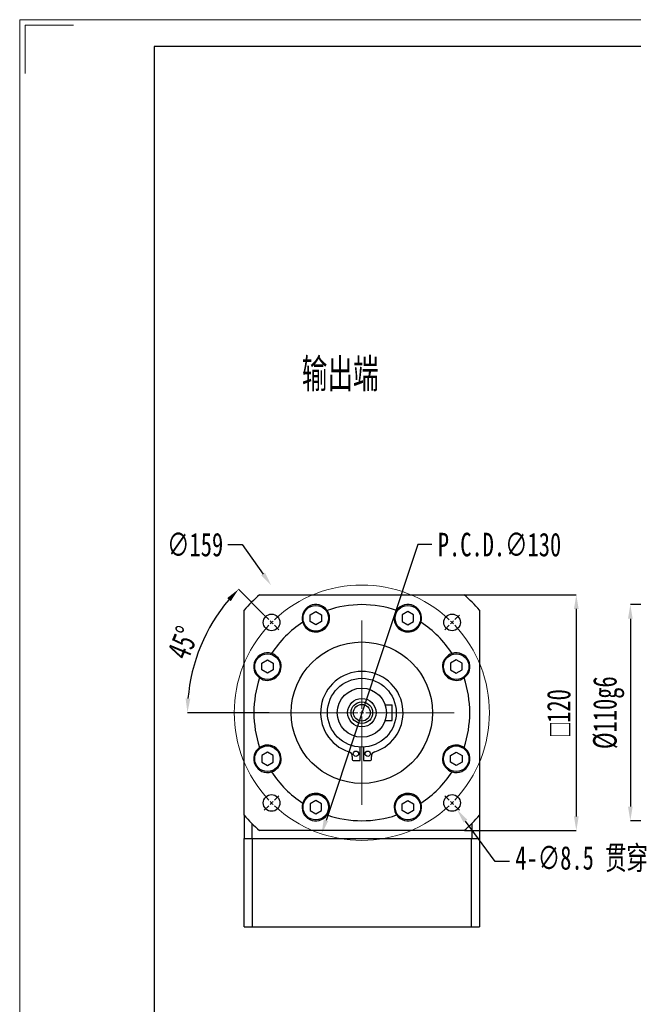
# Model space of a CAD drawing. Header units: millimetres. Extents: x 2706 to 2996, y 302 to 506.
# Tile 2 of 4: x 2708 to 2786, y 381 to 506. Entities that reach past the tile are written whole.
import ezdxf

# ---------------------------------------------------------------- set-up
doc = ezdxf.new("R2010")
doc.units = ezdxf.units.MM
doc.linetypes.add('CENTER2', pattern=[28.575, 19.05, -3.175, 3.175, -3.175])
doc.layers.add('3中心线层', color=1, linetype='CENTER2')
doc.layers.add('6文字层', color=3, linetype='Continuous')
doc.layers.add('SLD-0', color=7, linetype='Continuous', lineweight=18)
doc.layers.add('图框_外框线', color=7, linetype='Continuous', lineweight=18)
doc.styles.add('SLDTEXTSTYLE0', font='TXT', dxfattribs={"width": 0.7, "bigfont": 'bigfont'})
doc.styles.add('SLDTEXTSTYLE1', font='TXT', dxfattribs={"width": 0.7})
doc.dimstyles.new('SLDDIMSTYLE13', dxfattribs={"dimtxt": 3, "dimasz": 1.8, "dimexe": 0, "dimexo": 0.0625, "dimgap": 0.75, "dimtad": 0, "dimtih": 1, "dimtoh": 1, "dimlfac": 4, "dimrnd": 1e-09, "dimzin": 12, "dimdsep": 46, "dimtxsty": 'SLDTEXTSTYLE1', "dimsah": 1, "dimcen": 0, "dimadec": 0, "dimazin": 3, "dimtfac": 1, "dimtofl": 0, "dimtmove": 0, "dimatfit": 3, "dimfxl": 1, "dimfrac": 2, "dimtolj": 1, "dimtzin": 12, "dimarcsym": 0})
doc.dimstyles.new('SLDDIMSTYLE14', dxfattribs={"dimtxt": 3, "dimasz": 1.8, "dimexe": 0, "dimexo": 0.0625, "dimgap": 0.75, "dimtad": 0, "dimtih": 1, "dimtoh": 1, "dimlfac": 4, "dimrnd": 1e-09, "dimzin": 12, "dimdsep": 46, "dimtxsty": 'SLDTEXTSTYLE1', "dimsah": 1, "dimcen": 0, "dimadec": 0, "dimazin": 3, "dimtfac": 1, "dimtofl": 0, "dimtmove": 0, "dimatfit": 3, "dimfxl": 1, "dimfrac": 2, "dimtolj": 1, "dimtzin": 12, "dimarcsym": 0})
doc.dimstyles.new('SLDDIMSTYLE15', dxfattribs={"dimtxt": 3, "dimasz": 1.8, "dimexe": 0, "dimexo": 0.0625, "dimgap": 0.75, "dimtad": 1, "dimlfac": 4, "dimrnd": 1e-09, "dimzin": 12, "dimdsep": 46, "dimtxsty": 'SLDTEXTSTYLE1', "dimsah": 1, "dimcen": 0.09, "dimadec": 0, "dimazin": 3, "dimtfac": 1, "dimtofl": 0, "dimtmove": 0, "dimatfit": 3, "dimfxl": 1, "dimfrac": 2, "dimtolj": 1, "dimtzin": 12, "dimarcsym": 0})
doc.dimstyles.new('SLDDIMSTYLE16', dxfattribs={"dimtxt": 3, "dimasz": 1.8, "dimexe": 0, "dimexo": 0.0625, "dimgap": 0.75, "dimtad": 0, "dimtih": 1, "dimtoh": 1, "dimlfac": 4, "dimrnd": 1e-09, "dimzin": 12, "dimdsep": 46, "dimtxsty": 'SLDTEXTSTYLE1', "dimsah": 1, "dimcen": 0, "dimadec": 0, "dimazin": 3, "dimtfac": 1, "dimtofl": 0, "dimtmove": 0, "dimatfit": 3, "dimfxl": 1, "dimfrac": 2, "dimtolj": 1, "dimtzin": 12, "dimarcsym": 0})
doc.dimstyles.new('SLDDIMSTYLE17', dxfattribs={"dimtxt": 3, "dimasz": 1.8, "dimexe": 0, "dimexo": 0.0625, "dimgap": 0.75, "dimtad": 1, "dimdec": 4, "dimlfac": 4, "dimzin": 12, "dimdsep": 46, "dimtxsty": 'SLDTEXTSTYLE1', "dimsah": 1, "dimcen": 0.09, "dimazin": 3, "dimtfac": 1, "dimtofl": 0, "dimtmove": 0, "dimatfit": 3, "dimfxl": 1, "dimfrac": 2, "dimtolj": 1, "dimtzin": 12, "dimarcsym": 0})
doc.dimstyles.new('SLDDIMSTYLE20', dxfattribs={"dimtxt": 3, "dimasz": 1.8, "dimexe": 0, "dimexo": 0.0625, "dimgap": 0.75, "dimtad": 1, "dimlfac": 4, "dimrnd": 1e-09, "dimzin": 12, "dimdsep": 46, "dimtxsty": 'SLDTEXTSTYLE1', "dimsah": 1, "dimcen": 0.09, "dimadec": 0, "dimazin": 3, "dimtfac": 1, "dimtofl": 0, "dimtmove": 0, "dimatfit": 3, "dimfxl": 1, "dimfrac": 2, "dimtolj": 1, "dimarcsym": 0})

# ---------------------------------------------------------------- blocks, each defined once
blk = doc.blocks.new('*D84')
at = {"layer": '6文字层', "color": 0, "lineweight": -2}
for p, q in [((2768.11, 398.84), (2764.31, 403.99)), ((2769.91, 398.84), (2768.11, 398.84))]:
    blk.add_line(p, q, dxfattribs=at)
at = {"layer": '6文字层', "color": 0}
blk.add_solid([(2764.55, 404.17), (2764.06, 403.81), (2763.24, 405.44)], dxfattribs=at)
at = {"layer": 'Defpoints', "color": 0}
for p in [(2761.97, 407.14), (2763.24, 405.44)]:
    blk.add_point(p, dxfattribs=at)
at = {"layer": '6文字层', "color": 0, "insert": (2770.66, 400.81), "char_height": 3, "attachment_point": 1, "style": 'SLDTEXTSTYLE1'}
blk.add_mtext('\\A1;4-∅8.5 贯穿', dxfattribs=at)
blk = doc.blocks.new('*D85')
at = {"layer": '6文字层', "color": 0, "lineweight": -2}
for p, q in [((2758.24, 439.18), (2746.55, 404.07)), ((2760.04, 439.18), (2758.24, 439.18))]:
    blk.add_line(p, q, dxfattribs=at)
at = {"layer": '6文字层', "color": 0}
blk.add_solid([(2746.26, 404.17), (2746.83, 403.98), (2745.98, 402.36)], dxfattribs=at)
at = {"layer": 'Defpoints', "color": 0}
for p in [(2756.25, 433.2), (2745.98, 402.36)]:
    blk.add_point(p, dxfattribs=at)
at = {"layer": '6文字层', "color": 0, "insert": (2760.79, 440.68), "char_height": 3, "attachment_point": 1, "style": 'SLDTEXTSTYLE1'}
blk.add_mtext('\\A1;P.C.D.∅130', dxfattribs=at)
blk = doc.blocks.new('*D86')
at = {"layer": '6文字层', "color": 0, "lineweight": -2}
for p, q in [((2764.22, 432.78), (2778.43, 432.78)), ((2778.43, 430.98), (2778.43, 404.58)), ((2764.22, 402.78), (2778.43, 402.78))]:
    blk.add_line(p, q, dxfattribs=at)
at = {"layer": '6文字层', "color": 0}
for points in [[(2778.73, 430.98), (2778.13, 430.98), (2778.43, 432.78)], [(2778.13, 404.58), (2778.73, 404.58), (2778.43, 402.78)]]:
    blk.add_solid(points, dxfattribs=at)
at = {"layer": 'Defpoints', "color": 0}
for p in [(2764.15, 432.78), (2764.15, 402.78), (2778.43, 402.78)]:
    blk.add_point(p, dxfattribs=at)
at = {"layer": '6文字层', "color": 0, "insert": (2774.68, 417.78), "char_height": 3, "attachment_point": 2, "rotation": 90, "style": 'SLDTEXTSTYLE1'}
blk.add_mtext('\\A1;{\\fGDT;o}120', dxfattribs=at)
blk = doc.blocks.new('*D87')
at = {"layer": '6文字层', "color": 0, "lineweight": -2}
for p, q in [((2734.06, 439.18), (2735.86, 439.18)), ((2735.86, 439.18), (2738.53, 435.43))]:
    blk.add_line(p, q, dxfattribs=at)
at = {"layer": '6文字层', "color": 0}
blk.add_solid([(2738.29, 435.26), (2738.78, 435.61), (2739.58, 433.97)], dxfattribs=at)
at = {"layer": 'Defpoints', "color": 0}
for p in [(2739.58, 433.97), (2762.65, 401.6)]:
    blk.add_point(p, dxfattribs=at)
at = {"layer": '6文字层', "color": 0, "insert": (2726.31, 440.68), "char_height": 3, "attachment_point": 1, "style": 'SLDTEXTSTYLE1'}
blk.add_mtext('\\A1;∅159', dxfattribs=at)
blk = doc.blocks.new('*D88')
at = {"layer": '6文字层', "color": 0, "lineweight": -2}
for p, q in [((2738.65, 430.24), (2735.41, 433.49)), ((2739.31, 417.78), (2728.9, 417.78))]:
    blk.add_line(p, q, dxfattribs=at)
blk.add_arc((2751.11, 417.78), 22.21, 139.644, 175.356, dxfattribs=at)
at = {"layer": '6文字层', "color": 0}
for points in [[(2734.41, 431.96), (2733.97, 432.37), (2735.41, 433.49)], [(2728.67, 419.59), (2729.27, 419.57), (2728.9, 417.78)]]:
    blk.add_solid(points, dxfattribs=at)
at = {"layer": 'Defpoints', "color": 0}
for p in [(2738.7, 430.2), (2740.55, 428.34), (2729.66, 423.53), (2739.37, 417.78), (2762.85, 417.78)]:
    blk.add_point(p, dxfattribs=at)
at = {"layer": '6文字层', "color": 0, "insert": (2726.19, 425.45), "char_height": 3, "attachment_point": 1, "rotation": 67.5, "style": 'SLDTEXTSTYLE1'}
blk.add_mtext('\\A1;45%%d', dxfattribs=at)
blk = doc.blocks.new('SW_CENTERMARKSYMBOL_2')
at = {"layer": 'SLD-0', "color": 0}
for p, q in [((-0.35, 0.35), (-0.93, 0.93)), ((0, 0), (-0.18, 0.18)), ((0, 0), (0.18, -0.18)), ((11.49, -10.99), (11.49, 0.25)), ((22.98, 0), (23.16, 0.18)), ((23.33, 0.35), (23.91, 0.93)), ((0.35, -0.35), (0.93, -0.93)), ((22.63, -0.35), (22.05, -0.93)), ((22.98, 0), (22.8, -0.18)), ((11.49, -11.49), (11.49, -11.24)), ((10.99, -11.49), (-0.25, -11.49)), ((11.49, -11.49), (11.24, -11.49)), ((11.49, -11.49), (11.74, -11.49)), ((11.49, -11.49), (11.49, -11.74)), ((11.49, -11.99), (11.49, -23.23)), ((11.99, -11.49), (23.23, -11.49)), ((0.35, -22.63), (0.93, -22.05)), ((22.63, -22.63), (22.05, -22.05)), ((-0.35, -23.33), (-0.93, -23.91)), ((0, -22.98), (-0.18, -23.16)), ((0, -22.98), (0.18, -22.8)), ((22.98, -22.98), (22.8, -22.8)), ((22.98, -22.98), (23.16, -23.16)), ((23.33, -23.33), (23.91, -23.91))]:
    blk.add_line(p, q, dxfattribs=at)
for start, end in [(46.7629, 133.2371), (135, 135.8815), (134.1185, 135), (45, 45.8815), (136.7629, 223.2371), (44.1185, 45), (316.7629, 43.2371), (224.1185, 225), (225, 225.8815), (226.7629, 313.2371), (314.1185, 315), (315, 315.8815)]:
    blk.add_arc((11.49, -11.49), 16.25, start, end, dxfattribs=at)
blk = doc.blocks.new('*D99')
at = {"layer": '6文字层', "color": 0, "lineweight": -2}
for p, q in [((2812.95, 431.53), (2785.31, 431.53)), ((2785.31, 429.73), (2785.31, 405.83)), ((2812.95, 404.03), (2785.31, 404.03))]:
    blk.add_line(p, q, dxfattribs=at)
at = {"layer": '6文字层', "color": 0}
for points in [[(2785.61, 429.73), (2785.01, 429.73), (2785.31, 431.53)], [(2785.01, 405.83), (2785.61, 405.83), (2785.31, 404.03)]]:
    blk.add_solid(points, dxfattribs=at)
at = {"layer": 'Defpoints', "color": 0}
for p in [(2813.01, 431.53), (2785.31, 404.03), (2813.01, 404.03)]:
    blk.add_point(p, dxfattribs=at)
at = {"layer": '6文字层', "color": 0, "insert": (2780.56, 417.78), "char_height": 3, "attachment_point": 2, "rotation": 90, "style": 'SLDTEXTSTYLE1'}
blk.add_mtext('\\A1;%%c110g6', dxfattribs=at)

msp = doc.modelspace()

# ---------------------------------------------------------------- linework, layer by layer
at = {"color": 7, "linetype": 'Continuous', "lineweight": 25}
for p, q in [((2738.074589, 432.780595), (2764.152598, 432.780595)), ((2736.113595, 404.741591), (2736.113595, 430.819599)), ((2744.514258, 430.226966), (2745.25038, 430.651966)), ((2744.514258, 429.376966), (2744.514258, 430.226966)), ((2745.25038, 430.651966), (2745.986501, 430.226966)), ((2745.986501, 430.226966), (2745.986501, 429.376966)), ((2756.976808, 430.651966), (2756.240686, 430.226966)), ((2756.240686, 430.226966), (2756.240686, 429.376966)), ((2757.712929, 430.226966), (2756.976808, 430.651966)), ((2757.712929, 429.376966), (2757.712929, 430.226966)), ((2766.113594, 430.819599), (2766.113594, 404.741591)), ((2745.25038, 428.951966), (2744.514258, 429.376966)), ((2745.986501, 429.376966), (2745.25038, 428.951966)), ((2756.240686, 429.376966), (2756.976808, 428.951966)), ((2756.976808, 428.951966), (2757.712929, 429.376966)), ((2738.356102, 424.068809), (2739.092223, 424.493809)), ((2738.356102, 423.21881), (2738.356102, 424.068809)), ((2739.092223, 424.493809), (2739.828346, 424.068809)), ((2739.828346, 424.068809), (2739.828346, 423.21881)), ((2763.134964, 424.493809), (2762.398843, 424.068809)), ((2762.398843, 424.068809), (2762.398843, 423.21881)), ((2763.871086, 424.068809), (2763.134964, 424.493809)), ((2763.871086, 423.21881), (2763.871086, 424.068809)), ((2739.092223, 422.793809), (2738.356102, 423.21881)), ((2739.828346, 423.21881), (2739.092223, 422.793809)), ((2762.398843, 423.21881), (2763.134964, 422.793809)), ((2763.134964, 422.793809), (2763.871086, 423.21881)), ((2754.074273, 418.780595), (2754.988594, 418.780595)), ((2754.988594, 416.780594), (2754.988594, 418.780595)), ((2754.074273, 416.780594), (2754.988594, 416.780594)), ((2739.092223, 412.767382), (2738.356102, 412.34238)), ((2738.356102, 412.34238), (2738.356102, 411.492381)), ((2739.828346, 412.34238), (2739.092223, 412.767382)), ((2739.828346, 411.492381), (2739.828346, 412.34238)), ((2750.901094, 411.710759), (2750.901094, 413.410758)), ((2751.326094, 413.410758), (2751.326094, 411.710759)), ((2762.398843, 412.34238), (2763.134964, 412.767382)), ((2762.398843, 411.492381), (2762.398843, 412.34238)), ((2763.134964, 412.767382), (2763.871086, 412.34238)), ((2763.871086, 412.34238), (2763.871086, 411.492381)), ((2738.356102, 411.492381), (2739.092223, 411.067381)), ((2739.092223, 411.067381), (2739.828346, 411.492381)), ((2749.901093, 412.200343), (2749.901093, 411.83576)), ((2750.026094, 411.710759), (2750.901094, 411.710759)), ((2751.326094, 411.710759), (2752.201094, 411.710759)), ((2752.326094, 411.83576), (2752.326094, 412.200343)), ((2763.134964, 411.067381), (2762.398843, 411.492381)), ((2763.871086, 411.492381), (2763.134964, 411.067381)), ((2745.25038, 406.609226), (2744.514258, 406.184224)), ((2744.514258, 406.184224), (2744.514258, 405.334225)), ((2745.986501, 406.184224), (2745.25038, 406.609226)), ((2745.986501, 405.334225), (2745.986501, 406.184224)), ((2756.240686, 406.184224), (2756.976808, 406.609226)), ((2756.240686, 405.334225), (2756.240686, 406.184224)), ((2756.976808, 406.609226), (2757.712929, 406.184224)), ((2757.712929, 406.184224), (2757.712929, 405.334225)), ((2744.514258, 405.334225), (2745.25038, 404.909225)), ((2745.25038, 404.909225), (2745.986501, 405.334225)), ((2756.976808, 404.909225), (2756.240686, 405.334225)), ((2757.712929, 405.334225), (2756.976808, 404.909225)), ((2736.113595, 404.741591), (2736.113595, 401.780596)), ((2737.113595, 403.673306), (2737.113595, 401.780596)), ((2765.113594, 403.673306), (2765.113594, 401.780596)), ((2766.113594, 404.741591), (2766.113594, 401.780596)), ((2764.152598, 402.780596), (2738.074589, 402.780596)), ((2736.113595, 390.530595), (2736.113595, 401.780596)), ((2736.113595, 401.780596), (2737.113595, 401.780596)), ((2737.113595, 401.780596), (2765.113594, 401.780596)), ((2737.140406, 401.780596), (2737.140406, 390.530595)), ((2737.140406, 401.780596), (2765.086783, 401.780596)), ((2765.086783, 390.530595), (2765.086783, 401.780596)), ((2765.113594, 401.780596), (2766.113594, 401.780596)), ((2766.113594, 401.780596), (2766.113594, 390.530595)), ((2736.113595, 390.530595), (2737.140406, 390.530595)), ((2737.140406, 390.530595), (2765.086783, 390.530595)), ((2765.086783, 390.530595), (2766.113594, 390.530595))]:
    msp.add_line(p, q, dxfattribs=at)
for centre, radius in [((2745.25038, 429.801966), 1.625), ((2756.976808, 429.801966), 1.625), ((2739.623109, 429.27108), 1.0625), ((2762.604079, 429.27108), 1.0625), ((2751.113594, 417.780595), 9), ((2739.092224, 423.643809), 1.625), ((2763.134964, 423.643809), 1.625), ((2751.113594, 417.780595), 4.375), ((2751.113594, 417.780595), 3.125), ((2751.113594, 417.780595), 1.808013), ((2751.113594, 417.780595), 1.375), ((2751.113594, 417.780595), 1.0625), ((2739.092224, 411.917381), 1.625), ((2763.134964, 411.917381), 1.625), ((2750.363594, 412.560759), 0.3375), ((2751.863594, 412.560759), 0.3375), ((2739.623109, 406.29011), 1.0625), ((2745.25038, 405.759225), 1.625), ((2756.976808, 405.759225), 1.625), ((2762.604079, 406.29011), 1.0625)]:
    msp.add_circle(centre, radius, dxfattribs=at)
for centre, radius, start, end in [((2751.113594, 417.780595), 19.875, 130.99935365, 139.00064635), ((2751.113594, 417.780595), 19.875, 40.99935365, 49.00064635), ((2745.25038, 429.801966), 1.75, 34.73526262, 197.26473738), ((2751.113594, 417.780595), 13.75, 71.22675155, 108.77324845), ((2756.976808, 429.801966), 1.75, 342.73526262, 145.26473738), ((2745.25038, 429.801966), 1.75, 197.26473738, 34.73526262), ((2756.976808, 429.801966), 1.75, 145.26473738, 342.73526262), ((2751.113594, 417.780595), 13.75, 123.22675155, 146.77324845), ((2751.113594, 417.780595), 13.75, 33.22675155, 56.77324845), ((2739.092224, 423.643809), 1.75, 72.73526262, 235.26473738), ((2739.092224, 423.643809), 1.75, 235.26473738, 72.73526262), ((2763.134964, 423.643809), 1.75, 107.26473738, 304.73526262), ((2763.134964, 423.643809), 1.75, 304.73526262, 107.26473738), ((2751.113594, 417.780595), 5.25, 288.22599924, 251.77400076), ((2751.113594, 417.780595), 13.75, 161.22675155, 198.77324845), ((2751.113594, 417.780595), 13.75, 341.22675155, 18.77324845), ((2739.092224, 411.917381), 1.75, 287.26473738, 124.73526262), ((2763.134964, 411.917381), 1.75, 55.26473738, 252.73526262), ((2739.092224, 411.917381), 1.75, 124.73526262, 287.26473738), ((2749.276094, 412.200343), 0.625, 0, 71.77400076), ((2752.951094, 412.200343), 0.625, 108.22599924, 180), ((2763.134964, 411.917381), 1.75, 252.73526262, 55.26473738), ((2750.026094, 411.835759), 0.125, 180, 270), ((2752.201094, 411.835759), 0.125, 270, 0), ((2751.113594, 417.780595), 13.75, 213.22675155, 236.77324845), ((2751.113594, 417.780595), 13.75, 303.22675155, 326.77324845), ((2745.25038, 405.759225), 1.75, 325.26473738, 162.73526262), ((2756.976808, 405.759225), 1.75, 17.26473738, 214.73526262), ((2745.25038, 405.759225), 1.75, 162.73526262, 325.26473738), ((2756.976808, 405.759225), 1.75, 214.73526262, 17.26473738), ((2751.113594, 417.780595), 13.75, 251.22675155, 288.77324845), ((2751.113594, 417.780595), 19.875, 220.99935365, 229.00064635), ((2751.113594, 417.780595), 19.875, 310.99935365, 319.00064635)]:
    msp.add_arc(centre, radius, start, end, dxfattribs=at)
at = {"layer": '图框_外框线', "color": 3}
msp.add_lwpolyline([(2707.537107, 302.292797), (2995.573524, 302.292797), (2995.573524, 505.975693), (2707.537107, 505.975693)], close=True, dxfattribs=at)
msp.add_lwpolyline([(2708.222908, 499.117683), (2708.222908, 505.289892), (2714.395117, 505.289892)], dxfattribs=at)
at = {"layer": '图框_外框线', "color": 3, "lineweight": 25}
msp.add_lwpolyline([(2724.682131, 305.721802), (2992.144519, 305.721802), (2992.144519, 502.546688), (2724.682131, 502.546688)], close=True, dxfattribs=at)

# ---------------------------------------------------------------- block references
at = {"layer": '3中心线层'}
msp.add_blockref('SW_CENTERMARKSYMBOL_2', (2739.623109, 429.27108), dxfattribs=at)

# ---------------------------------------------------------------- texts
at = {"layer": 'SLD-0', "insert": (2743.468221, 462.90673), "char_height": 4.2333333, "attachment_point": 1, "style": 'SLDTEXTSTYLE0'}
msp.add_mtext('输出端', dxfattribs=at)

# ---------------------------------------------------------------- dimensions: what is measured, and where the dimension line sits
at = {"layer": '6文字层'}
dim = msp.add_diameter_dim_2p(p1=(2762.64903, 401.595746), p2=(2739.578159, 433.965445), dimstyle='SLDDIMSTYLE16', dxfattribs=at)
dim.commit()
dim.dimension.update_dxf_attribs({"geometry": '*D87', "text_midpoint": (2729.814436, 439.176002), "dimtype": 163})
for p1, p2, text, dimstyle, picture, middle in [((2756.247458, 433.19831), (2745.97973, 402.36288), 'P.C.D.<>', 'SLDDIMSTYLE14', '*D85', (2768.312939, 439.176002)), ((2761.97244, 407.144474), (2763.235718, 405.435746), '4-<> 贯穿', 'SLDDIMSTYLE13', '*D84', (2780.20023, 398.837044))]:
    dim = msp.add_diameter_dim_2p(p1=p1, p2=p2, text=text, dimstyle=dimstyle, dxfattribs=at)
    dim.commit()
    dim.dimension.update_dxf_attribs({"geometry": picture, "text_midpoint": middle, "dimtype": 163})
dim = msp.add_angular_dim_2l(base=(2729.65695, 423.529886), line1=((2738.695031, 430.199158), (2740.551186, 428.343003)), line2=((2762.854079, 417.780595), (2739.373109, 417.780595)), dimstyle='SLDDIMSTYLE17', dxfattribs=at)
dim.commit()
dim.dimension.update_dxf_attribs({"geometry": '*D88', "text_midpoint": (2730.590948, 426.281354), "dimtype": 162})
for base, p1, p2, text, dimstyle, picture, middle in [((2778.430462, 402.780595), (2764.152598, 432.780595), (2764.152598, 402.780595), '{\\fGDT;o}<>', 'SLDDIMSTYLE15', '*D86', (2778.430462, 417.780595)), ((2785.307176, 404.030595), (2813.012775, 431.530595), (2813.012775, 404.030595), '%%c<>g6', 'SLDDIMSTYLE20', '*D99', (2785.307176, 417.780595))]:
    dim = msp.add_linear_dim(base=base, p1=p1, p2=p2, angle=90, text=text, dimstyle=dimstyle, dxfattribs=at)
    dim.commit()
    dim.dimension.update_dxf_attribs({"geometry": picture, "text_midpoint": middle, "dimtype": 160})

doc.saveas('drawing.dxf')
